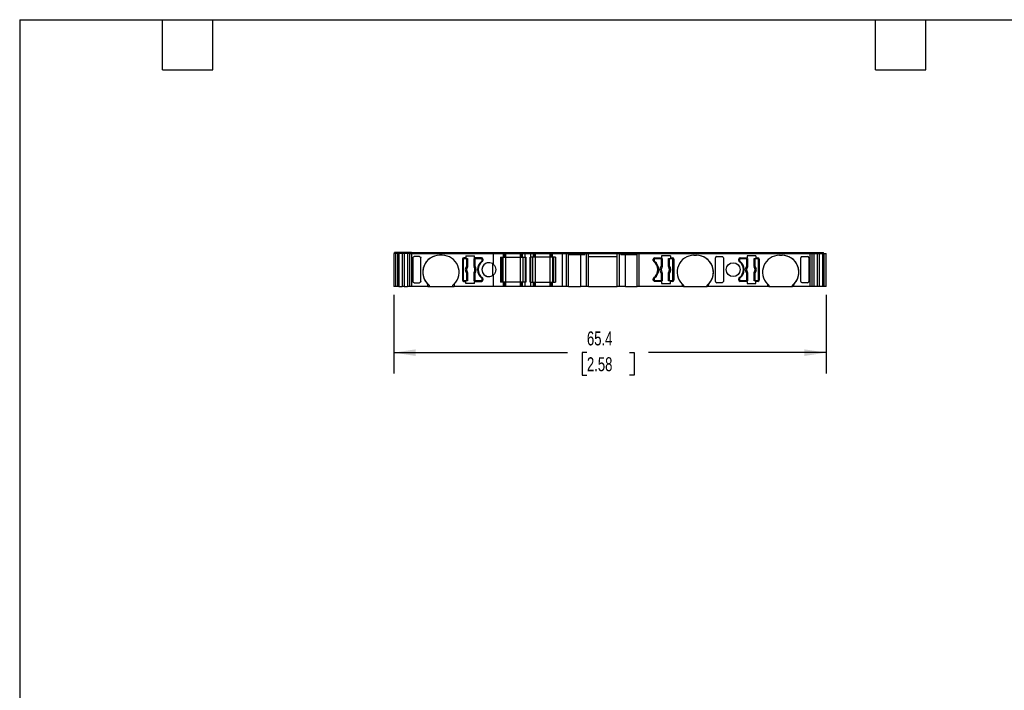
# Model space of a CAD drawing. Header units: millimetres. Extents: x 6 to 273, y 6 to 210.
# Tile 2 of 5: x 6 to 155, y 108 to 210. Entities that reach past the tile are written whole.
import ezdxf

# ---------------------------------------------------------------- set-up
doc = ezdxf.new("R2010")
doc.units = ezdxf.units.MM
doc.linetypes.add('SLD-Solid', pattern=[0])
doc.layers.add('DIMENSIONS', color=140, linetype='SLD-Solid', lineweight=25)
doc.layers.add('TEXT', color=140, linetype='SLD-Solid', lineweight=25)
doc.styles.add('SLDTEXTSTYLE0', font='TXT', dxfattribs={"width": 0.7})
doc.dimstyles.new('SLDDIMSTYLE0', dxfattribs={"dimtxt": 2.158008, "dimasz": 3.302, "dimexe": 0, "dimexo": 0.0625, "dimgap": 0.539502, "dimtad": 0, "dimtih": 1, "dimtoh": 1, "dimrnd": 1e-09, "dimzin": 12, "dimdsep": 46, "dimtxsty": 'SLDTEXTSTYLE0', "dimsah": 1, "dimcen": 0.09, "dimadec": 0, "dimazin": 3, "dimtfac": 1, "dimtofl": 0, "dimtmove": 0, "dimatfit": 3, "dimfxl": 0, "dimfrac": 2, "dimtolj": 1, "dimtzin": 12, "dimarcsym": 0})

# ---------------------------------------------------------------- blocks, each defined once
blk = doc.blocks.new('_D_4')
at = {"layer": 'DIMENSIONS'}
for p, q in [((62.98, 167.84), (62.98, 155.93)), ((128.4, 167.84), (128.4, 155.93)), ((62.98, 159.11), (89.28, 159.11)), ((92.2, 159.11), (91.48, 159.11)), ((91.48, 159.11), (91.48, 155.68)), ((98.62, 159.11), (99.34, 159.11)), ((99.34, 159.11), (99.34, 155.68)), ((128.4, 159.11), (101.54, 159.11)), ((91.48, 155.68), (92.2, 155.68)), ((99.34, 155.68), (98.62, 155.68))]:
    blk.add_line(p, q, dxfattribs=at)
for points in [[(62.98, 159.11), (66.29, 158.6), (66.29, 159.61)], [(128.4, 159.11), (125.1, 159.61), (125.1, 158.6)]]:
    blk.add_solid(points, dxfattribs=at)
at = {"layer": 'DIMENSIONS', "char_height": 2.117, "attachment_point": 1, "style": 'SLDTEXTSTYLE0'}
for s, insert in [('65.4', (92.2, 162.32)), ('2.58', (92.2, 158.41))]:
    blk.add_mtext(s, dxfattribs=dict(at, insert=insert))

msp = doc.modelspace()

# ---------------------------------------------------------------- linework, layer by layer
for p, q in [((62.985, 174.107), (62.985, 169.107)), ((63.232, 174.107), (62.985, 174.107)), ((63.085, 174.107), (63.085, 174.257)), ((63.632, 174.257), (63.085, 174.257)), ((63.232, 174.107), (63.232, 169.107)), ((63.532, 174.107), (63.232, 174.107)), ((63.532, 174.107), (63.532, 169.107)), ((63.542, 174.107), (63.532, 174.107)), ((63.532, 174.107), (63.532, 169.107)), ((63.542, 174.107), (63.542, 169.107)), ((63.748, 174.107), (63.542, 174.107)), ((63.632, 174.107), (63.632, 174.257)), ((63.639, 174.257), (63.632, 174.257)), ((63.632, 174.107), (63.632, 174.257)), ((63.639, 174.107), (63.639, 174.257)), ((63.826, 174.257), (63.639, 174.257)), ((63.748, 174.107), (63.748, 169.107)), ((64.24, 174.107), (63.748, 174.107)), ((63.826, 174.107), (63.826, 174.257)), ((64.355, 174.257), (63.826, 174.257)), ((64.24, 174.107), (64.24, 169.107)), ((64.55, 174.107), (64.24, 174.107)), ((64.355, 174.107), (64.355, 174.257)), ((64.628, 174.257), (64.355, 174.257)), ((64.55, 174.107), (64.55, 169.107)), ((65.042, 174.107), (64.55, 174.107)), ((64.628, 174.107), (64.628, 174.257)), ((65.157, 174.257), (64.628, 174.257)), ((65.042, 174.107), (65.042, 169.107)), ((65.344, 174.107), (65.042, 174.107)), ((65.157, 174.107), (65.157, 174.257)), ((65.44, 174.257), (65.157, 174.257)), ((65.344, 174.107), (65.344, 169.107)), ((65.344, 174.107), (65.633, 174.107)), ((65.44, 174.107), (65.44, 174.257)), ((65.633, 174.257), (65.44, 174.257)), ((65.633, 174.107), (65.633, 174.257)), ((65.633, 174.257), (78.008, 174.257)), ((65.633, 174.107), (65.633, 169.107)), ((65.633, 174.107), (78.052, 174.107)), ((65.844, 173.474), (65.844, 173.456)), ((65.844, 169.89), (65.844, 173.474)), ((65.844, 173.456), (65.844, 169.908)), ((66.852, 173.657), (66.044, 173.657)), ((67.052, 169.908), (67.052, 173.456)), ((70.302, 173.857), (69.902, 173.857)), ((73.352, 173.257), (73.352, 170.107)), ((73.352, 173.257), (73.352, 173.257)), ((73.352, 173.257), (73.352, 170.107)), ((73.477, 173.232), (73.477, 170.132)), ((73.862, 173.457), (73.552, 173.457)), ((73.627, 173.382), (74.035, 173.382)), ((73.862, 173.757), (73.862, 173.457)), ((73.862, 173.757), (75.202, 173.757)), ((74.035, 172.269), (74.035, 173.382)), ((74.035, 173.382), (74.135, 173.382)), ((74.135, 173.382), (74.135, 172.269)), ((74.135, 173.382), (74.145, 173.382)), ((74.145, 172.158), (74.145, 173.382)), ((75.11, 173.382), (75.11, 172.158)), ((75.11, 173.382), (75.119, 173.382)), ((75.119, 172.269), (75.119, 173.382)), ((75.119, 173.382), (75.219, 173.382)), ((75.202, 173.457), (75.202, 173.757)), ((76.252, 173.457), (75.202, 173.457)), ((75.219, 173.382), (75.219, 172.269)), ((75.219, 173.382), (76.177, 173.382)), ((76.247, 172.922), (76.247, 172.922)), ((76.327, 173.082), (76.327, 173.232)), ((76.327, 173.232), (76.327, 173.232)), ((76.327, 173.232), (76.327, 173.082)), ((76.327, 173.082), (76.327, 173.082)), ((76.452, 173.257), (76.452, 173.057)), ((78.008, 174.107), (78.008, 174.257)), ((78.008, 174.257), (79.454, 174.257)), ((78.052, 172.465), (78.052, 174.107)), ((78.052, 174.107), (79.554, 174.107)), ((79.109, 173.557), (79.554, 173.557)), ((79.109, 173.557), (79.109, 169.807)), ((79.354, 169.807), (79.354, 173.557)), ((79.354, 169.807), (79.354, 173.557)), ((79.454, 174.107), (79.454, 174.257)), ((79.454, 174.107), (79.454, 174.257)), ((79.454, 174.257), (79.454, 174.257)), ((79.454, 174.257), (79.609, 174.257)), ((79.509, 169.807), (79.509, 173.557)), ((79.554, 173.557), (79.554, 174.107)), ((79.554, 173.557), (79.554, 174.107)), ((79.554, 174.107), (79.554, 174.107)), ((79.554, 174.107), (79.709, 174.107)), ((79.554, 173.557), (79.554, 173.557)), ((79.554, 173.557), (79.709, 173.557)), ((79.609, 174.107), (79.609, 174.257)), ((79.609, 174.257), (79.909, 174.257)), ((79.709, 173.557), (79.709, 174.107)), ((79.709, 174.107), (79.909, 174.107)), ((79.709, 173.557), (79.909, 173.557)), ((79.909, 174.107), (79.909, 174.257)), ((79.909, 174.257), (82.142, 174.257)), ((79.909, 173.557), (79.909, 174.107)), ((79.909, 174.107), (82.142, 174.107)), ((79.909, 169.807), (79.909, 173.557)), ((79.909, 173.557), (82.142, 173.557)), ((82.142, 174.107), (82.142, 174.257)), ((82.142, 174.257), (82.442, 174.257)), ((82.142, 173.557), (82.142, 174.107)), ((82.142, 174.107), (82.342, 174.107)), ((82.142, 169.807), (82.142, 173.557)), ((82.142, 173.557), (82.342, 173.557)), ((82.342, 173.557), (82.342, 174.107)), ((82.342, 174.107), (82.43, 174.107)), ((82.342, 173.557), (82.43, 173.557)), ((82.43, 173.557), (82.43, 174.107)), ((82.43, 174.107), (82.842, 174.107)), ((82.43, 173.557), (82.842, 173.557)), ((82.442, 174.107), (82.442, 174.257)), ((82.442, 174.257), (82.501, 174.257)), ((82.501, 174.107), (82.501, 174.257)), ((82.501, 174.257), (82.883, 174.257)), ((82.542, 169.807), (82.542, 173.557)), ((82.571, 169.807), (82.571, 173.557)), ((82.842, 173.557), (82.842, 174.107)), ((82.842, 174.107), (83.709, 174.107)), ((82.842, 173.557), (82.942, 173.557)), ((82.883, 174.107), (82.883, 174.257)), ((82.883, 174.257), (83.668, 174.257)), ((82.925, 169.807), (82.925, 173.557)), ((82.942, 173.557), (82.942, 169.807)), ((83.609, 173.557), (83.609, 169.807)), ((83.709, 173.557), (83.609, 173.557)), ((83.626, 169.807), (83.626, 173.557)), ((83.668, 174.107), (83.668, 174.257)), ((83.668, 174.257), (84.051, 174.257)), ((83.709, 173.557), (83.709, 174.107)), ((83.709, 174.107), (84.121, 174.107)), ((84.121, 173.557), (83.709, 173.557)), ((83.98, 169.807), (83.98, 173.557)), ((84.009, 169.807), (84.009, 173.557)), ((84.051, 174.107), (84.051, 174.257)), ((84.051, 174.257), (84.109, 174.257)), ((84.109, 174.107), (84.109, 174.257)), ((84.109, 174.257), (84.409, 174.257)), ((84.121, 173.557), (84.121, 174.107)), ((84.121, 174.107), (84.209, 174.107)), ((84.209, 173.557), (84.121, 173.557)), ((84.209, 173.557), (84.209, 174.107)), ((84.209, 174.107), (84.409, 174.107)), ((84.409, 173.557), (84.209, 173.557)), ((84.409, 174.107), (84.409, 174.257)), ((84.409, 174.257), (86.642, 174.257)), ((84.409, 173.557), (84.409, 174.107)), ((84.409, 174.107), (86.642, 174.107)), ((84.409, 169.807), (84.409, 173.557)), ((86.642, 173.557), (84.409, 173.557)), ((86.642, 174.107), (86.642, 174.257)), ((86.642, 174.257), (86.942, 174.257)), ((86.642, 173.557), (86.642, 174.107)), ((86.642, 174.107), (86.842, 174.107)), ((86.642, 169.807), (86.642, 173.557)), ((86.842, 173.557), (86.642, 173.557)), ((86.842, 173.557), (86.842, 174.107)), ((86.842, 174.107), (86.998, 174.107)), ((86.998, 173.557), (86.842, 173.557)), ((86.942, 174.107), (86.942, 174.257)), ((86.942, 174.257), (87.098, 174.257)), ((86.998, 173.557), (86.998, 174.107)), ((86.998, 174.107), (88.499, 174.107)), ((86.998, 173.557), (86.998, 174.107)), ((86.998, 174.107), (86.998, 174.107)), ((87.442, 173.557), (86.998, 173.557)), ((86.998, 173.557), (86.998, 173.557)), ((87.042, 169.807), (87.042, 173.557)), ((87.098, 174.107), (87.098, 174.257)), ((87.098, 174.257), (88.544, 174.257)), ((87.098, 174.107), (87.098, 174.257)), ((87.098, 174.257), (87.098, 174.257)), ((87.198, 169.807), (87.198, 173.557)), ((87.198, 169.807), (87.198, 173.557)), ((87.442, 173.557), (87.442, 169.807)), ((88.499, 169.107), (88.499, 174.107)), ((88.499, 174.107), (89.119, 174.107)), ((88.544, 174.107), (88.544, 174.257)), ((88.544, 174.257), (89.119, 174.257)), ((89.119, 174.107), (89.119, 174.257)), ((89.119, 174.257), (89.319, 174.257)), ((89.119, 169.107), (89.119, 174.107)), ((89.119, 174.107), (89.419, 174.107)), ((89.319, 174.107), (89.319, 174.257)), ((89.319, 174.257), (91.878, 174.257)), ((89.419, 169.107), (89.419, 174.107)), ((89.419, 174.107), (91.893, 174.107)), ((89.419, 173.957), (91.893, 173.957)), ((91.21, 173.957), (91.21, 169.107)), ((91.878, 174.107), (91.878, 174.257)), ((91.878, 174.257), (92.047, 174.257)), ((91.893, 173.957), (91.893, 174.107)), ((91.893, 174.107), (92.119, 174.107)), ((92.047, 174.107), (92.047, 174.257)), ((92.047, 174.257), (92.344, 174.257)), ((92.119, 169.107), (92.119, 174.107)), ((92.119, 174.107), (92.444, 174.107)), ((92.344, 174.107), (92.344, 174.257)), ((92.344, 174.257), (96.892, 174.257)), ((92.444, 169.107), (92.444, 174.107)), ((92.444, 174.107), (96.792, 174.107)), ((92.444, 173.657), (96.792, 173.657)), ((96.792, 169.107), (96.792, 174.107)), ((96.792, 174.107), (97.117, 174.107)), ((96.892, 174.107), (96.892, 174.257)), ((96.892, 174.257), (97.189, 174.257)), ((97.117, 169.107), (97.117, 174.107)), ((97.117, 174.107), (97.343, 174.107)), ((97.189, 174.107), (97.189, 174.257)), ((97.189, 174.257), (97.358, 174.257)), ((97.343, 173.957), (97.343, 174.107)), ((97.343, 174.107), (99.819, 174.107)), ((97.343, 173.957), (99.819, 173.957)), ((97.358, 174.107), (97.358, 174.257)), ((97.358, 174.257), (99.919, 174.257)), ((98.026, 169.107), (98.026, 173.957)), ((99.819, 169.107), (99.819, 174.107)), ((99.819, 174.107), (100.119, 174.107)), ((99.919, 174.107), (99.919, 174.257)), ((99.919, 174.257), (100.119, 174.257)), ((100.119, 174.107), (100.119, 174.257)), ((100.119, 174.257), (126.004, 174.257)), ((100.119, 169.107), (100.119, 174.107)), ((100.119, 174.107), (126.004, 174.107)), ((102.243, 173.057), (102.243, 173.257)), ((102.368, 173.232), (102.368, 173.082)), ((102.368, 173.232), (102.368, 173.232)), ((102.368, 173.082), (102.368, 173.232)), ((102.368, 173.082), (102.368, 173.082)), ((102.443, 173.457), (103.493, 173.457)), ((102.448, 172.922), (102.448, 172.922)), ((102.518, 173.382), (103.476, 173.382)), ((103.476, 172.269), (103.476, 173.382)), ((103.476, 173.382), (103.576, 173.382)), ((104.833, 173.757), (103.493, 173.757)), ((103.493, 173.757), (103.493, 173.457)), ((103.576, 173.382), (103.576, 172.269)), ((103.576, 173.382), (103.585, 173.382)), ((103.585, 172.158), (103.585, 173.382)), ((104.55, 173.382), (104.55, 172.158)), ((104.55, 173.382), (104.56, 173.382)), ((104.56, 172.269), (104.56, 173.382)), ((104.56, 173.382), (104.659, 173.382)), ((104.659, 173.382), (104.659, 172.269)), ((104.659, 173.382), (105.068, 173.382)), ((104.833, 173.757), (104.833, 173.457)), ((104.833, 173.457), (105.143, 173.457)), ((105.218, 170.132), (105.218, 173.232)), ((105.343, 173.257), (105.343, 170.107)), ((105.343, 173.257), (105.343, 173.257)), ((105.343, 173.257), (105.343, 170.107)), ((108.393, 173.857), (108.793, 173.857)), ((111.643, 169.908), (111.643, 173.456)), ((111.843, 173.657), (112.651, 173.657)), ((112.851, 173.474), (112.851, 173.456)), ((112.851, 173.474), (112.851, 169.89)), ((112.851, 173.456), (112.851, 169.908)), ((115.183, 173.057), (115.183, 173.257)), ((115.308, 173.232), (115.308, 173.082)), ((115.308, 173.232), (115.308, 173.232)), ((115.308, 173.082), (115.308, 173.232)), ((115.308, 173.082), (115.308, 173.082)), ((115.383, 173.457), (116.433, 173.457)), ((115.388, 172.922), (115.388, 172.922)), ((115.458, 173.382), (116.416, 173.382)), ((116.416, 172.269), (116.416, 173.382)), ((116.416, 173.382), (116.516, 173.382)), ((117.773, 173.757), (116.433, 173.757)), ((116.433, 173.757), (116.433, 173.457)), ((116.516, 173.382), (116.516, 172.269)), ((116.516, 173.382), (116.525, 173.382)), ((116.525, 172.158), (116.525, 173.382)), ((117.49, 173.382), (117.49, 172.158)), ((117.49, 173.382), (117.5, 173.382)), ((117.5, 172.269), (117.5, 173.382)), ((117.5, 173.382), (117.599, 173.382)), ((117.599, 173.382), (117.599, 172.269)), ((117.599, 173.382), (118.008, 173.382)), ((117.773, 173.757), (117.773, 173.457)), ((117.773, 173.457), (118.083, 173.457)), ((118.158, 170.132), (118.158, 173.232)), ((118.283, 173.257), (118.283, 170.107)), ((118.283, 173.257), (118.283, 173.257)), ((118.283, 173.257), (118.283, 170.107)), ((121.333, 173.857), (121.733, 173.857)), ((124.583, 169.908), (124.583, 173.456)), ((124.783, 173.657), (125.591, 173.657)), ((125.791, 173.474), (125.791, 173.456)), ((125.791, 173.474), (125.791, 169.89)), ((125.791, 173.456), (125.791, 169.908)), ((126.004, 174.107), (126.004, 174.257)), ((126.004, 174.257), (126.197, 174.257)), ((126.004, 169.107), (126.004, 174.107)), ((126.004, 174.107), (126.294, 174.107)), ((126.197, 174.107), (126.197, 174.257)), ((126.197, 174.257), (126.48, 174.257)), ((126.294, 169.107), (126.294, 174.107)), ((126.294, 174.107), (126.595, 174.107)), ((126.48, 174.107), (126.48, 174.257)), ((126.48, 174.257), (127.009, 174.257)), ((126.595, 169.107), (126.595, 174.107)), ((126.595, 174.107), (127.087, 174.107)), ((127.009, 174.107), (127.009, 174.257)), ((127.009, 174.257), (127.282, 174.257)), ((127.087, 169.107), (127.087, 174.107)), ((127.087, 174.107), (127.397, 174.107)), ((127.282, 174.107), (127.282, 174.257)), ((127.282, 174.257), (127.809, 174.257)), ((127.397, 169.107), (127.397, 174.107)), ((127.397, 174.107), (127.887, 174.107)), ((127.809, 174.107), (127.809, 174.257)), ((127.809, 174.257), (127.998, 174.257)), ((127.887, 169.107), (127.887, 174.107)), ((127.887, 174.107), (128.095, 174.107)), ((127.998, 174.107), (127.998, 174.257)), ((127.998, 174.257), (128.005, 174.257)), ((128.005, 174.107), (128.005, 174.257)), ((128.095, 169.107), (128.095, 174.107)), ((128.095, 174.107), (128.105, 174.107)), ((128.105, 169.107), (128.105, 174.107)), ((128.105, 169.107), (128.105, 174.107)), ((128.105, 174.107), (128.405, 174.107)), ((128.405, 169.107), (128.405, 174.107)), ((74.035, 172.269), (74.135, 172.269)), ((75.119, 172.269), (75.219, 172.269)), ((77.963, 170.828), (77.963, 172.536)), ((103.476, 172.269), (103.576, 172.269)), ((104.56, 172.269), (104.659, 172.269)), ((116.416, 172.269), (116.516, 172.269)), ((117.5, 172.269), (117.599, 172.269)), ((65.844, 169.908), (65.844, 169.89)), ((73.352, 170.107), (73.352, 170.107)), ((73.552, 169.907), (73.862, 169.907)), ((74.035, 169.982), (73.627, 169.982)), ((73.862, 169.607), (73.862, 169.907)), ((74.035, 169.982), (74.035, 171.095)), ((74.135, 171.095), (74.035, 171.095)), ((74.135, 169.982), (74.035, 169.982)), ((74.135, 171.095), (74.135, 169.982)), ((74.145, 169.982), (74.135, 169.982)), ((74.145, 169.982), (74.145, 171.205)), ((75.11, 171.205), (75.11, 169.982)), ((75.119, 169.982), (75.11, 169.982)), ((75.119, 169.982), (75.119, 171.095)), ((75.219, 171.095), (75.119, 171.095)), ((75.219, 169.982), (75.119, 169.982)), ((75.202, 169.607), (75.202, 169.907)), ((75.202, 169.907), (76.252, 169.907)), ((75.219, 171.095), (75.219, 169.982)), ((76.177, 169.982), (75.219, 169.982)), ((76.247, 170.442), (76.247, 170.442)), ((76.327, 170.132), (76.327, 170.282)), ((76.327, 170.282), (76.327, 170.282)), ((76.327, 170.282), (76.327, 170.132)), ((76.327, 170.132), (76.327, 170.132)), ((76.452, 170.307), (76.452, 170.107)), ((78.052, 169.107), (78.052, 170.899)), ((102.243, 170.107), (102.243, 170.307)), ((102.368, 170.282), (102.368, 170.132)), ((102.368, 170.282), (102.368, 170.282)), ((102.368, 170.132), (102.368, 170.282)), ((102.368, 170.132), (102.368, 170.132)), ((103.493, 169.907), (102.443, 169.907)), ((102.448, 170.442), (102.448, 170.442)), ((103.476, 169.982), (102.518, 169.982)), ((103.476, 169.982), (103.476, 171.095)), ((103.576, 171.095), (103.476, 171.095)), ((103.576, 169.982), (103.476, 169.982)), ((103.493, 169.907), (103.493, 169.607)), ((103.576, 171.095), (103.576, 169.982)), ((103.585, 169.982), (103.576, 169.982)), ((103.585, 169.982), (103.585, 171.205)), ((104.55, 171.205), (104.55, 169.982)), ((104.56, 169.982), (104.55, 169.982)), ((104.56, 169.982), (104.56, 171.095)), ((104.659, 171.095), (104.56, 171.095)), ((104.659, 169.982), (104.56, 169.982)), ((104.659, 171.095), (104.659, 169.982)), ((105.068, 169.982), (104.659, 169.982)), ((104.833, 169.607), (104.833, 169.907)), ((105.143, 169.907), (104.833, 169.907)), ((105.343, 170.107), (105.343, 170.107)), ((112.851, 169.908), (112.851, 169.89)), ((115.183, 170.107), (115.183, 170.307)), ((115.308, 170.282), (115.308, 170.132)), ((115.308, 170.282), (115.308, 170.282)), ((115.308, 170.132), (115.308, 170.282)), ((115.308, 170.132), (115.308, 170.132)), ((116.433, 169.907), (115.383, 169.907)), ((115.388, 170.442), (115.388, 170.442)), ((116.416, 169.982), (115.458, 169.982)), ((116.416, 169.982), (116.416, 171.095)), ((116.516, 171.095), (116.416, 171.095)), ((116.516, 169.982), (116.416, 169.982)), ((116.433, 169.907), (116.433, 169.607)), ((116.516, 171.095), (116.516, 169.982)), ((116.525, 169.982), (116.516, 169.982)), ((116.525, 169.982), (116.525, 171.205)), ((117.49, 171.205), (117.49, 169.982)), ((117.5, 169.982), (117.49, 169.982)), ((117.5, 169.982), (117.5, 171.095)), ((117.599, 171.095), (117.5, 171.095)), ((117.599, 169.982), (117.5, 169.982)), ((117.599, 171.095), (117.599, 169.982)), ((118.008, 169.982), (117.599, 169.982)), ((117.773, 169.607), (117.773, 169.907)), ((118.083, 169.907), (117.773, 169.907)), ((118.283, 170.107), (118.283, 170.107)), ((125.791, 169.908), (125.791, 169.89)), ((63.232, 169.107), (62.985, 169.107)), ((63.532, 169.107), (63.232, 169.107)), ((63.542, 169.107), (63.532, 169.107)), ((63.748, 169.107), (63.542, 169.107)), ((63.748, 169.107), (64.24, 169.107)), ((64.24, 169.107), (64.24, 169.107)), ((64.55, 169.107), (64.24, 169.107)), ((64.55, 169.107), (65.042, 169.107)), ((65.344, 169.107), (65.042, 169.107)), ((65.633, 169.107), (65.344, 169.107)), ((68.102, 169.107), (65.633, 169.107)), ((66.044, 169.707), (66.852, 169.707)), ((68.102, 169.107), (68.102, 169.501)), ((68.102, 169.107), (68.302, 169.107)), ((68.302, 169.321), (68.302, 169.107)), ((68.302, 169.107), (71.902, 169.107)), ((71.902, 169.107), (71.902, 169.321)), ((71.902, 169.107), (72.102, 169.107)), ((72.102, 169.501), (72.102, 169.107)), ((78.052, 169.107), (72.102, 169.107)), ((75.202, 169.607), (73.862, 169.607)), ((79.554, 169.107), (78.052, 169.107)), ((79.554, 169.807), (79.109, 169.807)), ((79.554, 169.107), (79.554, 169.807)), ((79.554, 169.107), (79.554, 169.807)), ((79.554, 169.807), (79.554, 169.807)), ((79.709, 169.807), (79.554, 169.807)), ((79.554, 169.107), (79.554, 169.107)), ((79.709, 169.107), (79.554, 169.107)), ((79.709, 169.107), (79.709, 169.807)), ((79.909, 169.807), (79.709, 169.807)), ((79.909, 169.107), (79.709, 169.107)), ((79.909, 169.107), (79.909, 169.807)), ((82.142, 169.807), (79.909, 169.807)), ((82.142, 169.107), (79.909, 169.107)), ((82.142, 169.107), (82.142, 169.807)), ((82.342, 169.807), (82.142, 169.807)), ((82.342, 169.107), (82.142, 169.107)), ((82.342, 169.107), (82.342, 169.807)), ((82.43, 169.807), (82.342, 169.807)), ((82.43, 169.107), (82.342, 169.107)), ((82.43, 169.107), (82.43, 169.807)), ((82.842, 169.807), (82.43, 169.807)), ((82.842, 169.107), (82.43, 169.107)), ((82.842, 169.107), (82.842, 169.807)), ((82.942, 169.807), (82.842, 169.807)), ((83.709, 169.107), (82.842, 169.107)), ((83.609, 169.807), (83.709, 169.807)), ((83.709, 169.107), (83.709, 169.807)), ((83.709, 169.807), (84.121, 169.807)), ((84.121, 169.107), (83.709, 169.107)), ((84.121, 169.107), (84.121, 169.807)), ((84.121, 169.807), (84.209, 169.807)), ((84.209, 169.107), (84.121, 169.107)), ((84.209, 169.107), (84.209, 169.807)), ((84.209, 169.807), (84.409, 169.807)), ((84.409, 169.107), (84.209, 169.107)), ((84.409, 169.107), (84.409, 169.807)), ((84.409, 169.807), (86.642, 169.807)), ((86.642, 169.107), (84.409, 169.107)), ((86.642, 169.107), (86.642, 169.807)), ((86.642, 169.807), (86.842, 169.807)), ((86.842, 169.107), (86.642, 169.107)), ((86.842, 169.107), (86.842, 169.807)), ((86.842, 169.807), (86.998, 169.807)), ((86.998, 169.107), (86.842, 169.107)), ((86.998, 169.107), (86.998, 169.807)), ((86.998, 169.807), (87.442, 169.807)), ((86.998, 169.107), (86.998, 169.807)), ((86.998, 169.807), (86.998, 169.807)), ((88.499, 169.107), (86.998, 169.107)), ((86.998, 169.107), (86.998, 169.107)), ((89.119, 169.107), (88.499, 169.107)), ((89.419, 169.107), (89.119, 169.107)), ((89.419, 169.107), (91.21, 169.107)), ((92.119, 169.107), (91.21, 169.107)), ((92.444, 169.107), (92.119, 169.107)), ((92.444, 169.107), (96.792, 169.107)), ((97.117, 169.107), (96.792, 169.107)), ((98.026, 169.107), (97.117, 169.107)), ((98.026, 169.107), (99.819, 169.107)), ((100.119, 169.107), (99.819, 169.107)), ((106.593, 169.107), (100.119, 169.107)), ((103.493, 169.607), (104.833, 169.607)), ((106.593, 169.501), (106.593, 169.107)), ((106.793, 169.107), (106.593, 169.107)), ((106.793, 169.321), (106.793, 169.107)), ((106.793, 169.107), (110.393, 169.107)), ((110.393, 169.107), (110.393, 169.321)), ((110.593, 169.107), (110.393, 169.107)), ((110.593, 169.107), (110.593, 169.501)), ((119.533, 169.107), (110.593, 169.107)), ((112.651, 169.707), (111.843, 169.707)), ((116.433, 169.607), (117.773, 169.607)), ((119.533, 169.501), (119.533, 169.107)), ((119.733, 169.107), (119.533, 169.107)), ((119.733, 169.321), (119.733, 169.107)), ((119.733, 169.107), (123.333, 169.107)), ((123.333, 169.107), (123.333, 169.321)), ((123.533, 169.107), (123.333, 169.107)), ((123.533, 169.107), (123.533, 169.501)), ((126.004, 169.107), (123.533, 169.107)), ((125.591, 169.707), (124.783, 169.707)), ((126.294, 169.107), (126.004, 169.107)), ((126.595, 169.107), (126.294, 169.107)), ((127.087, 169.107), (126.595, 169.107)), ((127.397, 169.107), (127.087, 169.107)), ((127.887, 169.107), (127.397, 169.107)), ((128.095, 169.107), (127.887, 169.107)), ((128.105, 169.107), (128.095, 169.107)), ((128.405, 169.107), (128.105, 169.107))]:
    msp.add_line(p, q)
at = {"flags": 128}
for points in [[(74.109, 172.044), (74.108, 172.045), (74.107, 172.045)], [(74.138, 172.161), (74.142, 172.159), (74.145, 172.158)], [(75.11, 172.158), (75.113, 172.16), (75.116, 172.161)], [(75.147, 172.045), (75.146, 172.045), (75.146, 172.044)], [(103.549, 172.044), (103.548, 172.045), (103.548, 172.045)], [(103.579, 172.161), (103.582, 172.159), (103.585, 172.158)], [(104.55, 172.158), (104.554, 172.16), (104.557, 172.161)], [(104.588, 172.045), (104.587, 172.045), (104.586, 172.044)], [(116.489, 172.044), (116.488, 172.045), (116.488, 172.045)], [(116.519, 172.161), (116.522, 172.159), (116.525, 172.158)], [(117.49, 172.158), (117.494, 172.16), (117.497, 172.161)], [(117.528, 172.045), (117.527, 172.045), (117.526, 172.044)], [(74.107, 171.319), (74.108, 171.319), (74.109, 171.32)], [(74.145, 171.205), (74.141, 171.204), (74.138, 171.203)], [(75.116, 171.203), (75.113, 171.205), (75.11, 171.205)], [(75.146, 171.32), (75.146, 171.319), (75.147, 171.319)], [(103.548, 171.319), (103.549, 171.319), (103.549, 171.32)], [(103.585, 171.205), (103.582, 171.204), (103.579, 171.203)], [(104.557, 171.203), (104.553, 171.205), (104.55, 171.205)], [(104.586, 171.32), (104.587, 171.319), (104.588, 171.319)], [(116.488, 171.319), (116.489, 171.319), (116.489, 171.32)], [(116.525, 171.205), (116.522, 171.204), (116.519, 171.203)], [(117.497, 171.203), (117.493, 171.205), (117.49, 171.205)], [(117.526, 171.32), (117.527, 171.319), (117.528, 171.319)]]:
    msp.add_lwpolyline(points, dxfattribs=at)
msp.add_circle((114.333, 171.682), 1.05)
for centre, radius, start, end in [((69.902, 171.307), 2.55, 90, 225.09914), ((69.902, 171.307), 2.55, 90, 231.1377), ((70.302, 171.307), 2.55, 314.90088, 89.99999), ((73.552, 173.257), 0.2, 90, 180), ((73.552, 173.257), 0.2, 90, 180), ((73.627, 173.232), 0.15, 90, 180), ((77.177, 171.682), 1.55, 126.8699, 233.1301), ((77.177, 171.682), 1.55, 126.8699, 233.1301), ((77.252, 171.682), 1.5, 126.03188, 233.96812), ((76.177, 173.232), 0.15, 0, 90), ((76.177, 173.232), 0.15, 0, 90), ((76.127, 173.082), 0.2, 306.8699, 0), ((76.127, 173.082), 0.2, 306.86992, 0), ((76.252, 173.257), 0.2, 0, 90), ((76.252, 173.057), 0.2, 306.03188, 0), ((102.443, 173.257), 0.2, 90, 180), ((102.443, 173.057), 0.2, 180, 233.96812), ((101.443, 171.682), 1.5, 306.03188, 53.96812), ((102.518, 173.232), 0.15, 90, 180), ((102.518, 173.232), 0.15, 90.00003, 180), ((102.568, 173.082), 0.2, 180, 233.1301), ((102.568, 173.082), 0.2, 180, 233.13009), ((101.518, 171.682), 1.55, 306.8699, 53.1301), ((101.518, 171.682), 1.55, 306.8699, 53.1301), ((105.068, 173.232), 0.15, 0, 90), ((105.143, 173.257), 0.2, 0, 90), ((105.143, 173.257), 0.2, 0, 90.00007), ((108.393, 171.307), 2.55, 90.00001, 225.09912), ((108.793, 171.307), 2.55, 314.90086, 90), ((108.793, 171.307), 2.55, 308.86227, 90), ((115.383, 173.257), 0.2, 90, 180), ((115.383, 173.057), 0.2, 180, 233.96812), ((114.383, 171.682), 1.5, 306.03188, 53.96812), ((115.458, 173.232), 0.15, 90, 180), ((115.458, 173.232), 0.15, 90.00003, 180), ((115.508, 173.082), 0.2, 180, 233.1301), ((115.508, 173.082), 0.2, 180, 233.13009), ((114.458, 171.682), 1.55, 306.8699, 53.1301), ((114.458, 171.682), 1.55, 306.8699, 53.1301), ((118.008, 173.232), 0.15, 0, 90), ((118.083, 173.257), 0.2, 0, 90), ((118.083, 173.257), 0.2, 0, 90.00007), ((121.333, 171.307), 2.55, 90.00001, 225.09912), ((121.733, 171.307), 2.55, 314.90086, 90), ((121.733, 171.307), 2.55, 308.86227, 90), ((74.627, 171.682), 0.833, 135.23629, 224.76371), ((74.627, 171.682), 0.634, 145.08334, 214.91666), ((74.627, 171.682), 0.633, 145.05032, 214.94968), ((74.074, 172.175), 0.066, 289.96147, 346.89453), ((75.18, 172.175), 0.066, 193.10546, 250.03853), ((74.627, 171.682), 0.633, 325.05032, 34.94968), ((74.627, 171.682), 0.634, 325.08334, 34.91666), ((74.627, 171.682), 0.833, 315.23629, 44.76371), ((77.352, 171.682), 1.05, 48.18969, 311.81031), ((77.352, 171.682), 1.05, 90, 270), ((104.068, 171.682), 0.833, 135.23629, 224.76371), ((104.068, 171.682), 0.634, 145.08334, 214.91666), ((104.068, 171.682), 0.633, 145.05031, 214.94969), ((103.514, 172.175), 0.066, 289.96147, 346.89453), ((104.621, 172.175), 0.066, 193.10547, 250.03853), ((104.068, 171.682), 0.633, 325.05031, 34.94969), ((104.068, 171.682), 0.634, 325.08334, 34.91666), ((104.068, 171.682), 0.833, 315.23629, 44.76371), ((117.008, 171.682), 0.833, 135.23629, 224.76371), ((117.008, 171.682), 0.634, 145.08334, 214.91666), ((117.008, 171.682), 0.633, 145.05031, 214.94969), ((116.454, 172.175), 0.066, 289.96147, 346.89453), ((117.561, 172.175), 0.066, 193.10547, 250.03853), ((117.008, 171.682), 0.633, 325.05031, 34.94969), ((117.008, 171.682), 0.634, 325.08334, 34.91666), ((117.008, 171.682), 0.833, 315.23629, 44.76371), ((73.552, 170.107), 0.2, 180, 270), ((73.552, 170.107), 0.2, 180, 270), ((73.627, 170.132), 0.15, 180, 270), ((74.074, 171.188), 0.066, 13.10547, 70.03853), ((75.18, 171.188), 0.066, 109.96147, 166.89454), ((76.177, 170.132), 0.15, 270, 0), ((76.177, 170.132), 0.15, 270.00003, 0), ((76.127, 170.282), 0.2, 0, 53.1301), ((76.127, 170.282), 0.2, 0, 53.13008), ((76.252, 170.107), 0.2, 270, 0), ((76.252, 170.307), 0.2, 0, 53.96812), ((102.443, 170.307), 0.2, 126.03188, 180), ((102.443, 170.107), 0.2, 180, 270), ((102.568, 170.282), 0.2, 126.8699, 180), ((102.568, 170.282), 0.2, 126.86991, 180), ((102.518, 170.132), 0.15, 180, 270), ((102.518, 170.132), 0.15, 180, 270), ((103.514, 171.188), 0.066, 13.10547, 70.03853), ((104.621, 171.188), 0.066, 109.96147, 166.89453), ((105.068, 170.132), 0.15, 270, 0), ((105.143, 170.107), 0.2, 270, 0), ((105.143, 170.107), 0.2, 270, 0), ((115.383, 170.307), 0.2, 126.03188, 180), ((115.383, 170.107), 0.2, 180, 270), ((115.508, 170.282), 0.2, 126.8699, 180), ((115.508, 170.282), 0.2, 126.86991, 180), ((115.458, 170.132), 0.15, 180, 270), ((115.458, 170.132), 0.15, 180, 270), ((116.454, 171.188), 0.066, 13.10547, 70.03853), ((117.561, 171.188), 0.066, 109.96147, 166.89453), ((118.008, 170.132), 0.15, 270, 0), ((118.083, 170.107), 0.2, 270, 0), ((118.083, 170.107), 0.2, 270, 0)]:
    msp.add_arc(centre, radius, start, end)
for points, knots in [([(65.844, 173.456), (65.844, 173.504), (65.863, 173.559), (65.941, 173.637), (65.996, 173.657), (66.044, 173.657)], [0, 0, 0, 0, 0.5, 0.5, 1, 1, 1, 1]), ([(66.852, 173.657), (66.899, 173.657), (66.954, 173.637), (67.033, 173.559), (67.052, 173.504), (67.052, 173.456)], [0, 0, 0, 0, 0.5, 0.5, 1, 1, 1, 1]), ([(111.843, 173.657), (111.796, 173.657), (111.74, 173.637), (111.662, 173.559), (111.643, 173.504), (111.643, 173.456)], [0, 0, 0, 0, 0.5, 0.5, 1, 1, 1, 1]), ([(112.851, 173.456), (112.851, 173.504), (112.832, 173.559), (112.754, 173.637), (112.698, 173.657), (112.651, 173.657)], [0, 0, 0, 0, 0.5, 0.5, 1, 1, 1, 1]), ([(124.783, 173.657), (124.736, 173.657), (124.68, 173.637), (124.602, 173.559), (124.583, 173.504), (124.583, 173.456)], [0, 0, 0, 0, 0.5, 0.5, 1, 1, 1, 1]), ([(125.791, 173.456), (125.791, 173.504), (125.772, 173.559), (125.694, 173.637), (125.638, 173.657), (125.591, 173.657)], [0, 0, 0, 0, 0.5, 0.5, 1, 1, 1, 1]), ([(74.138, 172.161), (74.138, 172.144), (74.136, 172.103), (74.118, 172.067), (74.107, 172.045)], [0, 0, 0, 0, 0.389276, 1, 1, 1, 1]), ([(74.109, 172.044), (74.112, 172.05), (74.116, 172.055), (74.119, 172.061), (74.122, 172.066), (74.125, 172.072), (74.128, 172.078), (74.13, 172.084), (74.133, 172.09), (74.135, 172.096), (74.136, 172.099), (74.137, 172.102), (74.137, 172.105), (74.139, 172.112), (74.141, 172.118), (74.142, 172.124), (74.142, 172.127), (74.143, 172.131), (74.143, 172.134), (74.144, 172.142), (74.145, 172.15), (74.145, 172.158)], [0, 0, 0, 0, 0.00001937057, 0.00001937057, 0.00001937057, 0.00003874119, 0.00003874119, 0.00003874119, 0.00005811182, 0.00005811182, 0.00005811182, 0.00006777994, 0.00006777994, 0.00006777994, 0.00008715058, 0.00008715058, 0.00008715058, 0.0000968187, 0.0000968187, 0.0000968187, 0.00012148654, 0.00012148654, 0.00012148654, 0.00012148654]), ([(75.11, 172.158), (75.11, 172.152), (75.11, 172.146), (75.111, 172.139), (75.111, 172.133), (75.112, 172.126), (75.113, 172.12), (75.115, 172.114), (75.116, 172.107), (75.118, 172.101), (75.119, 172.098), (75.12, 172.095), (75.121, 172.092), (75.123, 172.086), (75.126, 172.08), (75.128, 172.074), (75.13, 172.071), (75.131, 172.068), (75.133, 172.065), (75.137, 172.058), (75.141, 172.051), (75.146, 172.044)], [0, 0, 0, 0, 0.00001937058, 0.00001937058, 0.00001937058, 0.00003874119, 0.00003874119, 0.00003874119, 0.00005811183, 0.00005811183, 0.00005811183, 0.00006777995, 0.00006777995, 0.00006777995, 0.00008715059, 0.00008715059, 0.00008715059, 0.00009681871, 0.00009681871, 0.00009681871, 0.00012148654, 0.00012148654, 0.00012148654, 0.00012148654]), ([(75.158, 172.113), (75.155, 172.106), (75.148, 172.089), (75.142, 172.065), (75.145, 172.052), (75.147, 172.045)], [0, 0, 0, 0, 0.2659023, 0.5993334, 1, 1, 1, 1]), ([(75.219, 172.269), (75.214, 172.254), (75.204, 172.225), (75.188, 172.183), (75.172, 172.144), (75.162, 172.123), (75.158, 172.113)], [0, 0, 0, 0, 0.2512213, 0.500849, 0.7634248, 1, 1, 1, 1]), ([(78.052, 172.465), (78.149, 172.378), (78.239, 172.264), (78.366, 171.994), (78.402, 171.838), (78.402, 171.525), (78.366, 171.37), (78.239, 171.1), (78.149, 170.986), (78.052, 170.899)], [0, 0, 0, 0, 0.25, 0.25, 0.5, 0.5, 0.75, 0.75, 1, 1, 1, 1]), ([(103.579, 172.161), (103.578, 172.144), (103.577, 172.103), (103.559, 172.067), (103.548, 172.045)], [0, 0, 0, 0, 0.389276, 1, 1, 1, 1]), ([(103.549, 172.044), (103.553, 172.05), (103.556, 172.055), (103.56, 172.061), (103.563, 172.066), (103.566, 172.072), (103.568, 172.078), (103.571, 172.084), (103.573, 172.09), (103.575, 172.096), (103.576, 172.099), (103.577, 172.102), (103.578, 172.105), (103.58, 172.112), (103.581, 172.118), (103.582, 172.124), (103.583, 172.127), (103.583, 172.131), (103.584, 172.134), (103.585, 172.142), (103.585, 172.15), (103.585, 172.158)], [0, 0, 0, 0, 0.00001937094, 0.00001937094, 0.00001937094, 0.00003874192, 0.00003874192, 0.00003874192, 0.00005811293, 0.00005811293, 0.00005811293, 0.00006778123, 0.00006778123, 0.00006778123, 0.00008715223, 0.00008715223, 0.00008715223, 0.00009682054, 0.00009682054, 0.00009682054, 0.00012148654, 0.00012148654, 0.00012148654, 0.00012148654]), ([(104.55, 172.158), (104.55, 172.152), (104.551, 172.146), (104.551, 172.139), (104.552, 172.133), (104.553, 172.126), (104.554, 172.12), (104.555, 172.114), (104.557, 172.107), (104.559, 172.101), (104.56, 172.098), (104.561, 172.095), (104.562, 172.092), (104.564, 172.086), (104.566, 172.08), (104.569, 172.074), (104.57, 172.071), (104.572, 172.068), (104.573, 172.065), (104.577, 172.058), (104.581, 172.051), (104.586, 172.044)], [0, 0, 0, 0, 0.00001937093, 0.00001937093, 0.00001937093, 0.0000387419, 0.0000387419, 0.0000387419, 0.00005811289, 0.00005811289, 0.00005811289, 0.00006778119, 0.00006778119, 0.00006778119, 0.00008715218, 0.00008715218, 0.00008715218, 0.00009682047, 0.00009682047, 0.00009682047, 0.00012148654, 0.00012148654, 0.00012148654, 0.00012148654]), ([(104.599, 172.113), (104.595, 172.106), (104.588, 172.089), (104.583, 172.065), (104.586, 172.052), (104.588, 172.045)], [0, 0, 0, 0, 0.26590231, 0.59933343, 1, 1, 1, 1]), ([(104.659, 172.269), (104.654, 172.254), (104.644, 172.225), (104.628, 172.183), (104.613, 172.144), (104.603, 172.123), (104.599, 172.113)], [0, 0, 0, 0, 0.25122126, 0.50084902, 0.76342484, 1, 1, 1, 1]), ([(116.519, 172.161), (116.518, 172.144), (116.517, 172.103), (116.499, 172.067), (116.488, 172.045)], [0, 0, 0, 0, 0.389276, 1, 1, 1, 1]), ([(116.489, 172.044), (116.493, 172.05), (116.496, 172.055), (116.5, 172.061), (116.503, 172.066), (116.506, 172.072), (116.508, 172.078), (116.511, 172.084), (116.513, 172.09), (116.515, 172.096), (116.516, 172.099), (116.517, 172.102), (116.518, 172.105), (116.52, 172.112), (116.521, 172.118), (116.522, 172.124), (116.523, 172.127), (116.523, 172.131), (116.524, 172.134), (116.525, 172.142), (116.525, 172.15), (116.525, 172.158)], [0, 0, 0, 0, 0.00001937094, 0.00001937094, 0.00001937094, 0.00003874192, 0.00003874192, 0.00003874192, 0.00005811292, 0.00005811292, 0.00005811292, 0.00006778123, 0.00006778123, 0.00006778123, 0.00008715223, 0.00008715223, 0.00008715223, 0.00009682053, 0.00009682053, 0.00009682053, 0.00012148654, 0.00012148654, 0.00012148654, 0.00012148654]), ([(117.49, 172.158), (117.49, 172.152), (117.491, 172.146), (117.491, 172.139), (117.492, 172.133), (117.493, 172.126), (117.494, 172.12), (117.495, 172.114), (117.497, 172.107), (117.499, 172.101), (117.5, 172.098), (117.501, 172.095), (117.502, 172.092), (117.504, 172.086), (117.506, 172.08), (117.509, 172.074), (117.51, 172.071), (117.512, 172.068), (117.513, 172.065), (117.517, 172.058), (117.521, 172.051), (117.526, 172.044)], [0, 0, 0, 0, 0.00001937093, 0.00001937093, 0.00001937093, 0.0000387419, 0.0000387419, 0.0000387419, 0.00005811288, 0.00005811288, 0.00005811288, 0.00006778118, 0.00006778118, 0.00006778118, 0.00008715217, 0.00008715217, 0.00008715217, 0.00009682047, 0.00009682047, 0.00009682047, 0.00012148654, 0.00012148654, 0.00012148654, 0.00012148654]), ([(117.539, 172.113), (117.535, 172.106), (117.528, 172.089), (117.523, 172.065), (117.526, 172.052), (117.528, 172.045)], [0, 0, 0, 0, 0.2659023, 0.5993334, 1, 1, 1, 1]), ([(117.599, 172.269), (117.594, 172.254), (117.584, 172.225), (117.568, 172.183), (117.553, 172.144), (117.543, 172.123), (117.539, 172.113)], [0, 0, 0, 0, 0.2512213, 0.500849, 0.7634248, 1, 1, 1, 1]), ([(66.044, 169.707), (65.996, 169.707), (65.941, 169.727), (65.863, 169.805), (65.844, 169.86), (65.844, 169.908)], [0, 0, 0, 0, 0.5, 0.5, 1, 1, 1, 1]), ([(67.052, 169.908), (67.052, 169.86), (67.033, 169.805), (66.954, 169.727), (66.899, 169.707), (66.852, 169.707)], [0, 0, 0, 0, 0.5, 0.5, 1, 1, 1, 1]), ([(74.035, 171.095), (74.041, 171.11), (74.051, 171.139), (74.067, 171.181), (74.082, 171.22), (74.092, 171.241), (74.096, 171.25)], [0, 0, 0, 0, 0.2512213, 0.500849, 0.7634248, 1, 1, 1, 1]), ([(74.096, 171.25), (74.099, 171.258), (74.107, 171.275), (74.112, 171.299), (74.109, 171.312), (74.107, 171.319)], [0, 0, 0, 0, 0.2659023, 0.5993334, 1, 1, 1, 1]), ([(74.145, 171.205), (74.145, 171.212), (74.144, 171.218), (74.144, 171.225), (74.143, 171.231), (74.142, 171.238), (74.141, 171.244), (74.14, 171.25), (74.138, 171.257), (74.136, 171.263), (74.135, 171.266), (74.134, 171.269), (74.133, 171.272), (74.131, 171.278), (74.129, 171.284), (74.126, 171.29), (74.124, 171.293), (74.123, 171.296), (74.122, 171.299), (74.118, 171.306), (74.113, 171.313), (74.109, 171.32)], [0, 0, 0, 0, 0.00001937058, 0.00001937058, 0.00001937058, 0.00003874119, 0.00003874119, 0.00003874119, 0.00005811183, 0.00005811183, 0.00005811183, 0.00006777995, 0.00006777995, 0.00006777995, 0.00008715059, 0.00008715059, 0.00008715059, 0.00009681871, 0.00009681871, 0.00009681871, 0.00012148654, 0.00012148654, 0.00012148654, 0.00012148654]), ([(75.146, 171.32), (75.142, 171.314), (75.138, 171.309), (75.135, 171.303), (75.132, 171.298), (75.129, 171.292), (75.127, 171.286), (75.124, 171.28), (75.122, 171.274), (75.12, 171.268), (75.119, 171.265), (75.118, 171.262), (75.117, 171.259), (75.115, 171.252), (75.114, 171.246), (75.113, 171.24), (75.112, 171.236), (75.112, 171.233), (75.111, 171.23), (75.11, 171.222), (75.11, 171.214), (75.11, 171.205)], [0, 0, 0, 0, 0.00001937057, 0.00001937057, 0.00001937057, 0.00003874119, 0.00003874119, 0.00003874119, 0.00005811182, 0.00005811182, 0.00005811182, 0.00006777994, 0.00006777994, 0.00006777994, 0.00008715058, 0.00008715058, 0.00008715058, 0.0000968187, 0.0000968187, 0.0000968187, 0.00012148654, 0.00012148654, 0.00012148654, 0.00012148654]), ([(75.116, 171.203), (75.117, 171.22), (75.118, 171.261), (75.136, 171.297), (75.147, 171.319)], [0, 0, 0, 0, 0.389276, 1, 1, 1, 1]), ([(103.476, 171.095), (103.481, 171.11), (103.491, 171.139), (103.507, 171.181), (103.523, 171.22), (103.532, 171.241), (103.537, 171.25)], [0, 0, 0, 0, 0.2512213, 0.500849, 0.7634248, 1, 1, 1, 1]), ([(103.537, 171.25), (103.54, 171.258), (103.547, 171.275), (103.552, 171.299), (103.549, 171.312), (103.548, 171.319)], [0, 0, 0, 0, 0.2659023, 0.5993334, 1, 1, 1, 1]), ([(103.585, 171.205), (103.585, 171.212), (103.585, 171.218), (103.584, 171.225), (103.584, 171.231), (103.583, 171.238), (103.581, 171.244), (103.58, 171.25), (103.579, 171.257), (103.577, 171.263), (103.576, 171.266), (103.575, 171.269), (103.574, 171.272), (103.572, 171.278), (103.569, 171.284), (103.566, 171.29), (103.565, 171.293), (103.564, 171.296), (103.562, 171.299), (103.558, 171.306), (103.554, 171.313), (103.549, 171.32)], [0, 0, 0, 0, 0.00001937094, 0.00001937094, 0.00001937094, 0.00003874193, 0.00003874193, 0.00003874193, 0.00005811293, 0.00005811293, 0.00005811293, 0.00006778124, 0.00006778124, 0.00006778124, 0.00008715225, 0.00008715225, 0.00008715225, 0.00009682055, 0.00009682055, 0.00009682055, 0.00012148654, 0.00012148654, 0.00012148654, 0.00012148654]), ([(104.586, 171.32), (104.582, 171.314), (104.579, 171.309), (104.576, 171.303), (104.573, 171.298), (104.57, 171.292), (104.567, 171.286), (104.565, 171.28), (104.562, 171.274), (104.56, 171.268), (104.559, 171.265), (104.558, 171.262), (104.557, 171.259), (104.556, 171.252), (104.554, 171.246), (104.553, 171.24), (104.553, 171.236), (104.552, 171.233), (104.552, 171.23), (104.551, 171.222), (104.55, 171.214), (104.55, 171.205)], [0, 0, 0, 0, 0.00001937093, 0.00001937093, 0.00001937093, 0.00003874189, 0.00003874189, 0.00003874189, 0.00005811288, 0.00005811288, 0.00005811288, 0.00006778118, 0.00006778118, 0.00006778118, 0.00008715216, 0.00008715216, 0.00008715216, 0.00009682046, 0.00009682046, 0.00009682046, 0.00012148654, 0.00012148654, 0.00012148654, 0.00012148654]), ([(104.557, 171.203), (104.557, 171.22), (104.558, 171.261), (104.577, 171.297), (104.588, 171.319)], [0, 0, 0, 0, 0.389276, 1, 1, 1, 1]), ([(111.643, 169.908), (111.643, 169.86), (111.662, 169.805), (111.74, 169.727), (111.796, 169.707), (111.843, 169.707)], [0, 0, 0, 0, 0.5, 0.5, 1, 1, 1, 1]), ([(112.651, 169.707), (112.698, 169.707), (112.754, 169.727), (112.832, 169.805), (112.851, 169.86), (112.851, 169.908)], [0, 0, 0, 0, 0.5, 0.5, 1, 1, 1, 1]), ([(116.416, 171.095), (116.421, 171.11), (116.431, 171.139), (116.447, 171.181), (116.463, 171.22), (116.472, 171.241), (116.477, 171.25)], [0, 0, 0, 0, 0.2512213, 0.500849, 0.7634248, 1, 1, 1, 1]), ([(116.477, 171.25), (116.48, 171.258), (116.487, 171.275), (116.492, 171.299), (116.489, 171.312), (116.488, 171.319)], [0, 0, 0, 0, 0.2659023, 0.5993334, 1, 1, 1, 1]), ([(116.525, 171.205), (116.525, 171.212), (116.525, 171.218), (116.524, 171.225), (116.524, 171.231), (116.523, 171.238), (116.521, 171.244), (116.52, 171.25), (116.519, 171.257), (116.517, 171.263), (116.516, 171.266), (116.515, 171.269), (116.514, 171.272), (116.512, 171.278), (116.509, 171.284), (116.506, 171.29), (116.505, 171.293), (116.504, 171.296), (116.502, 171.299), (116.498, 171.306), (116.494, 171.313), (116.489, 171.32)], [0, 0, 0, 0, 0.00001937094, 0.00001937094, 0.00001937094, 0.00003874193, 0.00003874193, 0.00003874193, 0.00005811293, 0.00005811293, 0.00005811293, 0.00006778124, 0.00006778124, 0.00006778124, 0.00008715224, 0.00008715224, 0.00008715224, 0.00009682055, 0.00009682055, 0.00009682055, 0.00012148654, 0.00012148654, 0.00012148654, 0.00012148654]), ([(117.526, 171.32), (117.522, 171.314), (117.519, 171.309), (117.516, 171.303), (117.513, 171.298), (117.51, 171.292), (117.507, 171.286), (117.505, 171.28), (117.502, 171.274), (117.5, 171.268), (117.499, 171.265), (117.498, 171.262), (117.497, 171.259), (117.496, 171.252), (117.494, 171.246), (117.493, 171.24), (117.493, 171.236), (117.492, 171.233), (117.492, 171.23), (117.491, 171.222), (117.49, 171.214), (117.49, 171.205)], [0, 0, 0, 0, 0.00001937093, 0.00001937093, 0.00001937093, 0.00003874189, 0.00003874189, 0.00003874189, 0.00005811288, 0.00005811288, 0.00005811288, 0.00006778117, 0.00006778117, 0.00006778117, 0.00008715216, 0.00008715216, 0.00008715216, 0.00009682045, 0.00009682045, 0.00009682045, 0.00012148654, 0.00012148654, 0.00012148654, 0.00012148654]), ([(117.497, 171.203), (117.497, 171.22), (117.498, 171.261), (117.517, 171.297), (117.528, 171.319)], [0, 0, 0, 0, 0.389276, 1, 1, 1, 1]), ([(124.583, 169.908), (124.583, 169.86), (124.602, 169.805), (124.68, 169.727), (124.736, 169.707), (124.783, 169.707)], [0, 0, 0, 0, 0.5, 0.5, 1, 1, 1, 1]), ([(125.591, 169.707), (125.638, 169.707), (125.694, 169.727), (125.772, 169.805), (125.791, 169.86), (125.791, 169.908)], [0, 0, 0, 0, 0.5, 0.5, 1, 1, 1, 1])]:
    msp.add_open_spline(points, degree=3, knots=knots)
for points in [[(74.035, 172.269), (74.054, 172.212), (74.077, 172.155), (74.096, 172.113)], [(74.096, 172.113), (74.111, 172.083), (74.114, 172.06), (74.107, 172.045)], [(74.135, 172.269), (74.135, 172.23), (74.136, 172.191), (74.138, 172.161)], [(75.116, 172.161), (75.115, 172.117), (75.127, 172.077), (75.147, 172.045)], [(75.116, 172.161), (75.118, 172.191), (75.119, 172.23), (75.119, 172.269)], [(103.476, 172.269), (103.495, 172.212), (103.517, 172.155), (103.537, 172.113)], [(103.537, 172.113), (103.551, 172.083), (103.554, 172.06), (103.548, 172.045)], [(103.576, 172.269), (103.576, 172.23), (103.577, 172.191), (103.579, 172.161)], [(104.557, 172.161), (104.555, 172.117), (104.567, 172.077), (104.588, 172.045)], [(104.557, 172.161), (104.559, 172.191), (104.56, 172.23), (104.56, 172.269)], [(116.416, 172.269), (116.435, 172.212), (116.457, 172.155), (116.477, 172.113)], [(116.477, 172.113), (116.491, 172.083), (116.494, 172.06), (116.488, 172.045)], [(116.516, 172.269), (116.516, 172.23), (116.517, 172.191), (116.519, 172.161)], [(117.497, 172.161), (117.495, 172.117), (117.507, 172.077), (117.528, 172.045)], [(117.497, 172.161), (117.499, 172.191), (117.5, 172.23), (117.5, 172.269)], [(74.138, 171.203), (74.139, 171.247), (74.128, 171.286), (74.107, 171.319)], [(74.138, 171.203), (74.136, 171.173), (74.135, 171.134), (74.135, 171.095)], [(75.119, 171.095), (75.119, 171.134), (75.118, 171.173), (75.116, 171.203)], [(75.158, 171.25), (75.144, 171.281), (75.141, 171.304), (75.147, 171.319)], [(75.219, 171.095), (75.2, 171.152), (75.177, 171.209), (75.158, 171.25)], [(103.579, 171.203), (103.58, 171.247), (103.568, 171.286), (103.548, 171.319)], [(103.579, 171.203), (103.577, 171.173), (103.576, 171.134), (103.576, 171.095)], [(104.56, 171.095), (104.56, 171.134), (104.559, 171.173), (104.557, 171.203)], [(104.599, 171.25), (104.584, 171.281), (104.581, 171.304), (104.588, 171.319)], [(104.659, 171.095), (104.64, 171.152), (104.618, 171.209), (104.599, 171.25)], [(116.519, 171.203), (116.52, 171.247), (116.508, 171.286), (116.488, 171.319)], [(116.519, 171.203), (116.517, 171.173), (116.516, 171.134), (116.516, 171.095)], [(117.5, 171.095), (117.5, 171.134), (117.499, 171.173), (117.497, 171.203)], [(117.539, 171.25), (117.524, 171.281), (117.521, 171.304), (117.528, 171.319)], [(117.599, 171.095), (117.58, 171.152), (117.558, 171.209), (117.539, 171.25)], [(68.102, 169.501), (68.166, 169.438), (68.232, 169.378), (68.302, 169.321)], [(71.902, 169.321), (71.972, 169.378), (72.039, 169.438), (72.102, 169.501)], [(106.793, 169.321), (106.723, 169.378), (106.656, 169.438), (106.593, 169.501)], [(110.593, 169.501), (110.529, 169.438), (110.462, 169.378), (110.393, 169.321)], [(119.733, 169.321), (119.663, 169.378), (119.596, 169.438), (119.533, 169.501)], [(123.533, 169.501), (123.469, 169.438), (123.402, 169.378), (123.333, 169.321)]]:
    msp.add_open_spline(points, degree=3)
at = {"layer": 'TEXT'}
for p, q in [((6.35, 209.55), (273.05, 209.55)), ((6.35, 209.55), (6.35, 6.35)), ((27.94, 201.93), (27.94, 209.55)), ((35.56, 201.93), (35.56, 209.55)), ((135.89, 201.93), (135.89, 209.55)), ((143.51, 201.93), (143.51, 209.55)), ((27.94, 201.93), (35.56, 201.93)), ((135.89, 201.93), (143.51, 201.93))]:
    msp.add_line(p, q, dxfattribs=at)

# ---------------------------------------------------------------- dimensions: what is measured, and where the dimension line sits
at = {"layer": 'DIMENSIONS'}
dim = msp.add_linear_dim(base=(128.405, 159.107), p1=(62.985, 169.107), p2=(128.405, 169.107), dimstyle='SLDDIMSTYLE0', dxfattribs=at)
dim.commit()
dim.dimension.update_dxf_attribs({"geometry": '_D_4', "text_midpoint": (95.411, 159.107), "dimtype": 160})

doc.saveas('drawing.dxf')
